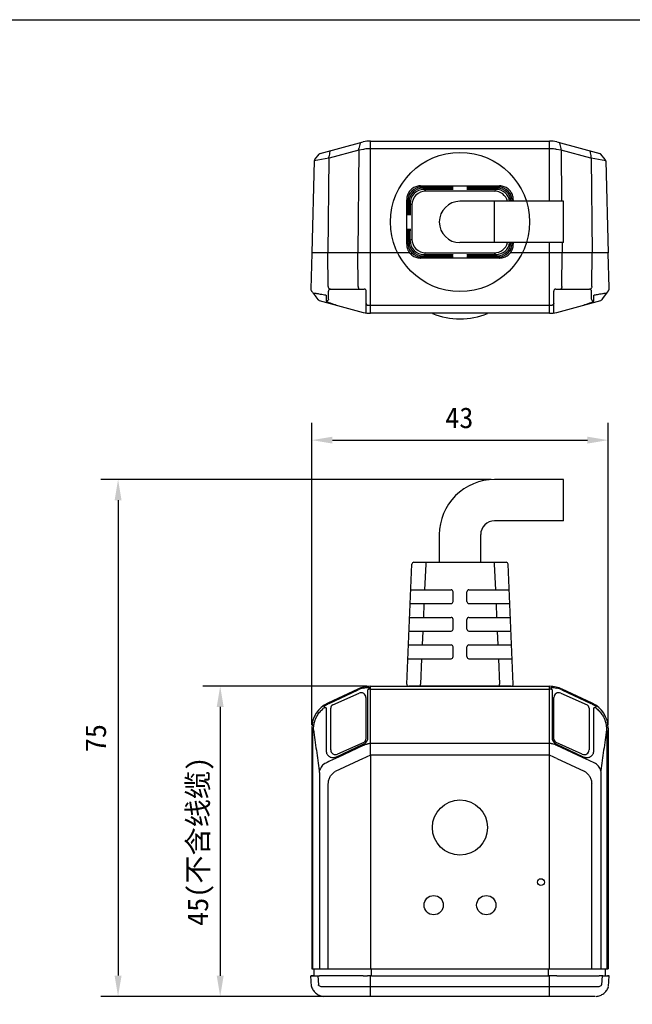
# Model space of a CAD drawing. Header units: millimetres. Extents: x 149 to 486, y 54 to 271.
# Tile 3 of 4: x 238 to 327, y 128 to 271. Entities that reach past the tile are written whole.
import ezdxf

# ---------------------------------------------------------------- set-up
doc = ezdxf.new("R2010")
doc.units = ezdxf.units.MM
doc.header["$LTSCALE"] = 23.1
doc.header["$PDMODE"] = 3
doc.header["$PDSIZE"] = 8
doc.layers.get('0').update_dxf_attribs({"linetype": 'CONTINUOUS'})
doc.layers.get('Defpoints').update_dxf_attribs({"linetype": 'CONTINUOUS'})
doc.layers.add('00_COMPONENTS', color=7, linetype='CONTINUOUS')
doc.layers.add('51__DRAFT_DIMS', color=7, linetype='CONTINUOUS')
doc.styles.get("Standard").update_dxf_attribs({"font": 'simfang.ttf'})
doc.dimstyles.new('DIMSTYLE_1', dxfattribs={"dimtxt": 3, "dimasz": 3, "dimexe": 2.5, "dimexo": 0.5, "dimgap": 0.75, "dimtad": 1, "dimdsep": 46, "dimtxsty": 'STANDARD', "dimblk": '_FILLED', "dimblk1": '_FILLED', "dimblk2": '_FILLED', "dimcen": 0.09, "dimclrt": 7, "dimazin": 2, "dimtp": 0.3, "dimtm": 0.3, "dimtfac": 1, "dimtofl": 0, "dimtmove": 0, "dimatfit": 3, "dimldrblk": '_FILLED', "dimfxl": 1, "dimtolj": 1, "dimarcsym": 0})
doc.dimstyles.new('DIMSTYLE_3', dxfattribs={"dimtxt": 3, "dimasz": 3, "dimexe": 2.5, "dimexo": 0.5, "dimgap": 0.75, "dimtad": 1, "dimdec": 1, "dimdsep": 46, "dimtxsty": 'STANDARD', "dimblk": '_FILLED', "dimblk1": '_FILLED', "dimblk2": '_FILLED', "dimcen": 0.09, "dimclrt": 7, "dimazin": 2, "dimtp": 0.3, "dimtm": 0.3, "dimtfac": 1, "dimtdec": 1, "dimtofl": 0, "dimtmove": 0, "dimatfit": 3, "dimldrblk": '_FILLED', "dimfxl": 1, "dimtolj": 1, "dimarcsym": 0})

# ---------------------------------------------------------------- blocks, each defined once
blk = doc.blocks.new('_FILLED')
at = {"color": 0, "linetype": 'ByBlock'}
blk.add_solid([(0, 0), (-1, 0.167), (-1, -0.167)], dxfattribs=at)
blk = doc.blocks.new('*D81')
at = {"layer": '51__DRAFT_DIMS', "color": 0, "lineweight": -2}
for p, q in [((280.38, 168.23), (280.38, 212.02)), ((323.38, 168.23), (323.38, 212.02)), ((283.38, 209.52), (320.38, 209.52))]:
    blk.add_line(p, q, dxfattribs=at)
at = {"layer": 'Defpoints', "color": 0}
for p in [(323.38, 209.52), (280.38, 167.73), (323.38, 167.73)]:
    blk.add_point(p, dxfattribs=at)
at = {"layer": '51__DRAFT_DIMS', "color": 0, "linetype": 'ByBlock', "lineweight": -2, "xscale": 3, "yscale": 3, "zscale": 3, "rotation": 180}
blk.add_blockref('_FILLED', (280.38, 209.52), dxfattribs=at)
at = {"layer": '51__DRAFT_DIMS', "color": 0, "linetype": 'ByBlock', "lineweight": -2, "xscale": 3, "yscale": 3, "zscale": 3}
blk.add_blockref('_FILLED', (323.38, 209.52), dxfattribs=at)
at = {"layer": '51__DRAFT_DIMS', "color": 7, "insert": (301.79, 214.27), "char_height": 3, "attachment_point": 2, "line_spacing_factor": 0.9}
blk.add_mtext('\\A1;43', dxfattribs=at)
blk = doc.blocks.new('*D83')
at = {"layer": '51__DRAFT_DIMS', "color": 0, "lineweight": -2}
for p, q in [((288.38, 173.8), (264.58, 173.8)), ((267.08, 170.8), (267.08, 131.8)), ((287.78, 128.8), (264.58, 128.8))]:
    blk.add_line(p, q, dxfattribs=at)
at = {"layer": 'Defpoints', "color": 0}
for p in [(288.88, 173.8), (267.08, 128.8), (288.28, 128.8)]:
    blk.add_point(p, dxfattribs=at)
at = {"layer": '51__DRAFT_DIMS', "color": 0, "linetype": 'ByBlock', "lineweight": -2, "xscale": 3, "yscale": 3, "zscale": 3}
for p, rotation in [((267.08, 173.8), 90), ((267.08, 128.8), 270)]:
    blk.add_blockref('_FILLED', p, dxfattribs=dict(at, rotation=rotation))
at = {"layer": '51__DRAFT_DIMS', "color": 7, "insert": (262.33, 151.3), "char_height": 3, "attachment_point": 2, "rotation": 90, "line_spacing_factor": 0.9}
blk.add_mtext('\\A1;45(不含线缆)', dxfattribs=at)
blk = doc.blocks.new('*D85')
at = {"layer": '51__DRAFT_DIMS', "color": 0, "lineweight": -2}
for p, q in [((306.39, 203.81), (249.76, 203.81)), ((252.26, 200.81), (252.26, 131.81)), ((281.84, 128.8), (249.76, 128.81))]:
    blk.add_line(p, q, dxfattribs=at)
at = {"layer": 'Defpoints', "color": 0}
for p in [(306.89, 203.81), (252.26, 128.81), (282.34, 128.8)]:
    blk.add_point(p, dxfattribs=at)
at = {"layer": '51__DRAFT_DIMS', "color": 0, "linetype": 'ByBlock', "lineweight": -2, "xscale": 3, "yscale": 3, "zscale": 3}
for p, rotation in [((252.26, 203.81), 89.99700245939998), ((252.26, 128.81), 269.9970024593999)]:
    blk.add_blockref('_FILLED', p, dxfattribs=dict(at, rotation=rotation))
at = {"layer": '51__DRAFT_DIMS', "color": 7, "insert": (247.51, 166.28), "char_height": 3, "attachment_point": 2, "rotation": 89.997, "line_spacing_factor": 0.9}
blk.add_mtext('\\A1;75', dxfattribs=at)

msp = doc.modelspace()

# ---------------------------------------------------------------- linework, layer by layer
at = {"layer": '00_COMPONENTS'}
for p, q in [((288.884, 227.93), (288.884, 252.93)), ((288.884, 252.93), (314.884, 252.93)), ((314.884, 244.18), (314.884, 252.93)), ((281.59, 251.116), (287.849, 252.794)), ((287.222, 251.595), (282.892, 250.435)), ((287.222, 251.595), (287.057, 236.68)), ((287.857, 251.718), (287.261, 251.604)), ((314.884, 251.812), (288.884, 251.812)), ((316.508, 251.604), (315.912, 251.718)), ((315.92, 252.794), (322.179, 251.116)), ((320.877, 250.435), (316.547, 251.595)), ((316.547, 251.595), (316.629, 244.18)), ((282.846, 250.424), (280.734, 250.033)), ((280.812, 250.244), (281.434, 251.015)), ((282.846, 250.424), (282.694, 236.68)), ((323.035, 250.033), (320.923, 250.424)), ((320.923, 250.424), (321.075, 236.68)), ((322.957, 250.244), (322.335, 251.015)), ((280.734, 250.033), (280.384, 236.68)), ((323.035, 250.033), (323.384, 236.68)), ((296.307, 246.255), (296.146, 246.416)), ((296.146, 246.416), (307.623, 246.416)), ((296.146, 246.416), (307.623, 246.416)), ((300.585, 246.255), (296.307, 246.255)), ((296.482, 246.081), (296.395, 246.168)), ((300.585, 246.081), (296.482, 246.081)), ((296.657, 245.906), (296.57, 245.993)), ((300.585, 245.906), (296.657, 245.906)), ((296.907, 245.657), (296.744, 245.819)), ((307.462, 246.255), (303.184, 246.255)), ((307.287, 246.081), (303.185, 246.081)), ((307.113, 245.906), (303.185, 245.906)), ((306.864, 245.657), (307.026, 245.819)), ((307.113, 245.906), (307.2, 245.993)), ((307.287, 246.081), (307.375, 246.168)), ((307.462, 246.255), (307.623, 246.416)), ((294.148, 237.942), (294.148, 244.418)), ((294.309, 244.257), (294.148, 244.418)), ((306.864, 245.657), (296.907, 245.657)), ((309.46, 244.257), (309.621, 244.418)), ((309.621, 244.418), (309.621, 244.18)), ((309.621, 244.418), (309.621, 244.18)), ((294.309, 244.257), (294.309, 242.48)), ((294.484, 244.082), (294.397, 244.17)), ((294.484, 244.082), (294.484, 242.48)), ((294.659, 243.908), (294.571, 243.995)), ((294.659, 243.908), (294.659, 242.48)), ((294.909, 243.658), (294.746, 243.821)), ((294.909, 243.658), (294.909, 238.701)), ((316.886, 244.18), (301.885, 244.18)), ((306.886, 241.18), (306.886, 244.18)), ((309.46, 244.257), (309.46, 244.18)), ((316.886, 241.18), (316.886, 244.18)), ((306.886, 238.18), (306.886, 241.18)), ((316.886, 238.18), (316.886, 241.18)), ((294.309, 238.103), (294.309, 239.88)), ((294.484, 238.277), (294.484, 239.88)), ((294.659, 238.452), (294.659, 239.88)), ((294.909, 238.701), (294.746, 238.539)), ((294.309, 238.103), (294.148, 237.942)), ((294.484, 238.277), (294.397, 238.19)), ((294.659, 238.452), (294.571, 238.365)), ((316.886, 238.18), (301.885, 238.18)), ((309.46, 238.103), (309.46, 238.18)), ((309.46, 238.103), (309.621, 237.942)), ((309.621, 238.18), (309.621, 237.942)), ((309.621, 238.18), (309.621, 237.942)), ((309.621, 237.942), (309.621, 237.942)), ((314.884, 227.93), (314.884, 238.18)), ((316.695, 238.18), (316.712, 236.68)), ((280.385, 236.654), (280.248, 231.433)), ((294.597, 236.68), (280.384, 236.68)), ((282.748, 231.799), (282.694, 236.68)), ((287.111, 231.819), (287.057, 236.68)), ((296.307, 236.105), (296.146, 235.944)), ((296.146, 235.943), (296.146, 235.944)), ((307.623, 235.943), (296.146, 235.943)), ((296.307, 236.105), (300.585, 236.105)), ((296.482, 236.279), (296.395, 236.192)), ((296.482, 236.279), (300.585, 236.279)), ((296.657, 236.454), (296.57, 236.366)), ((296.657, 236.454), (300.585, 236.454)), ((296.907, 236.703), (296.744, 236.541)), ((296.907, 236.703), (306.864, 236.703)), ((303.184, 236.105), (307.462, 236.105)), ((303.185, 236.454), (307.113, 236.454)), ((303.185, 236.279), (307.287, 236.279)), ((306.864, 236.703), (307.026, 236.541)), ((307.113, 236.454), (307.2, 236.366)), ((307.287, 236.279), (307.375, 236.192)), ((307.462, 236.105), (307.623, 235.944)), ((307.623, 235.943), (307.623, 235.944)), ((323.384, 236.68), (309.171, 236.68)), ((316.658, 231.819), (316.712, 236.68)), ((321.021, 231.799), (321.075, 236.68)), ((323.515, 231.642), (323.384, 236.654)), ((323.52, 231.434), (323.515, 231.642)), ((280.327, 231.184), (280.396, 231.092)), ((280.396, 231.092), (280.465, 230.999)), ((280.465, 230.999), (280.474, 230.988)), ((280.474, 230.988), (280.528, 230.915)), ((280.528, 230.915), (280.594, 230.827)), ((280.594, 230.827), (280.627, 230.782)), ((280.627, 230.782), (280.963, 230.333)), ((280.963, 230.333), (281.273, 229.918)), ((282.784, 229.966), (282.784, 231.13)), ((283.084, 231.43), (287.984, 231.43)), ((288.284, 227.975), (288.284, 231.13)), ((315.484, 227.975), (315.484, 231.13)), ((315.784, 231.43), (320.684, 231.43)), ((320.984, 229.966), (320.984, 231.13)), ((322.496, 229.919), (322.615, 230.078)), ((322.615, 230.078), (323.317, 231.018)), ((323.317, 231.018), (323.441, 231.185)), ((281.448, 229.785), (287.849, 228.066)), ((288.884, 229.101), (314.884, 229.101)), ((315.92, 228.066), (322.311, 229.779)), ((314.884, 227.93), (288.884, 227.93)), ((316.886, 203.806), (306.886, 203.807)), ((316.886, 197.806), (316.886, 203.806)), ((316.886, 197.806), (306.886, 197.807)), ((298.885, 195.807), (298.885, 191.807)), ((304.885, 191.807), (304.885, 195.807)), ((294.148, 174.12), (294.909, 191.52)), ((295.208, 191.807), (308.562, 191.807)), ((296.907, 191.52), (296.744, 187.807)), ((296.907, 191.807), (296.907, 191.52)), ((306.864, 191.807), (306.864, 191.52)), ((306.864, 191.52), (307.026, 187.807)), ((309.621, 174.12), (308.862, 191.52)), ((294.746, 187.807), (300.585, 187.807)), ((300.885, 186.107), (300.885, 187.507)), ((302.885, 186.107), (302.885, 187.507)), ((303.185, 187.807), (309.024, 187.807)), ((294.659, 185.807), (300.585, 185.807)), ((296.657, 185.807), (296.57, 183.807)), ((303.185, 185.807), (309.111, 185.807)), ((307.113, 185.807), (307.2, 183.807)), ((294.571, 183.807), (300.585, 183.807)), ((300.885, 182.107), (300.885, 183.507)), ((302.885, 182.107), (302.885, 183.507)), ((303.185, 183.807), (309.198, 183.807)), ((294.484, 181.807), (300.585, 181.807)), ((296.482, 181.807), (296.395, 179.807)), ((303.185, 181.807), (309.285, 181.806)), ((307.287, 181.807), (307.375, 179.807)), ((294.397, 179.807), (300.585, 179.807)), ((300.885, 178.107), (300.885, 179.507)), ((302.885, 178.107), (302.885, 179.507)), ((303.185, 179.807), (309.373, 179.806)), ((294.309, 177.807), (300.585, 177.807)), ((296.307, 177.807), (296.146, 174.12)), ((303.184, 177.807), (309.46, 177.806)), ((307.462, 177.807), (307.623, 174.12)), ((287.057, 173.394), (282.694, 171.36)), ((282.915, 171.322), (287.111, 173.279)), ((288.663, 173.648), (288.663, 173.601)), ((288.884, 163.783), (288.884, 173.799)), ((288.884, 173.799), (314.884, 173.799)), ((288.884, 173.394), (314.884, 173.394)), ((309.321, 173.806), (294.448, 173.807)), ((296.146, 173.807), (296.146, 174.12)), ((307.623, 173.807), (307.623, 174.12)), ((314.884, 163.783), (314.884, 173.799)), ((315.106, 173.601), (315.106, 173.648)), ((316.658, 173.279), (320.853, 171.322)), ((321.075, 171.36), (316.712, 173.394)), ((283.42, 171.089), (287.238, 172.809)), ((288.225, 172.171), (288.225, 166.119)), ((315.525, 166.119), (315.525, 172.171)), ((316.513, 172.809), (320.33, 171.089)), ((282.152, 170.868), (282.153, 170.877)), ((283.125, 164.582), (283.125, 170.633)), ((320.625, 170.633), (320.625, 164.582)), ((321.616, 170.877), (321.616, 170.868)), ((280.384, 167.734), (280.384, 132.804)), ((280.532, 167.25), (280.618, 167.496)), ((280.532, 132.804), (280.532, 167.25)), ((323.151, 167.496), (323.185, 167.323)), ((323.185, 167.323), (323.185, 132.804)), ((323.384, 167.734), (323.384, 132.804)), ((283.88, 163.54), (287.833, 165.384)), ((287.93, 165.663), (284.113, 163.943)), ((287.849, 165.2), (284.14, 163.47)), ((287.833, 165.384), (287.883, 165.406)), ((314.884, 165.518), (288.884, 165.491)), ((319.638, 163.943), (315.82, 165.663)), ((315.885, 165.406), (319.683, 163.637)), ((319.656, 163.485), (315.929, 165.223)), ((287.849, 163.338), (283.778, 161.433)), ((288.884, 163.748), (288.884, 132.804)), ((314.678, 163.804), (289.091, 163.804)), ((314.884, 132.804), (314.884, 163.748)), ((315.92, 163.338), (319.92, 161.471)), ((319.683, 163.637), (319.889, 163.54)), ((281.481, 161.272), (281.481, 132.804)), ((322.384, 132.804), (322.384, 161.272)), ((282.773, 132.804), (282.773, 159.678)), ((320.995, 132.804), (320.995, 159.678)), ((280.248, 131.778), (280.737, 131.804)), ((280.248, 131.778), (280.291, 131.781)), ((280.328, 130.261), (280.248, 131.778)), ((280.327, 131.783), (280.362, 131.785)), ((280.384, 132.804), (323.384, 132.804)), ((280.627, 131.791), (280.963, 131.791)), ((280.737, 131.804), (280.737, 132.804)), ((281.273, 131.783), (281.327, 130.477)), ((287.849, 131.778), (281.489, 131.778)), ((288.884, 128.804), (288.884, 131.783)), ((289.021, 131.783), (289.021, 132.804)), ((289.021, 131.783), (314.748, 131.783)), ((314.748, 131.783), (314.748, 132.804)), ((314.884, 128.804), (314.884, 131.783)), ((315.92, 131.778), (322.088, 131.778)), ((322.496, 131.777), (322.442, 130.477)), ((322.615, 131.778), (323.317, 131.778)), ((323.017, 131.804), (323.017, 132.804)), ((323.017, 131.804), (323.52, 131.777)), ((323.441, 130.261), (323.52, 131.777)), ((323.52, 131.777), (323.52, 131.777)), ((280.328, 130.26), (280.328, 130.261)), ((280.337, 130.212), (280.351, 130.166)), ((321.868, 130.167), (281.901, 130.167)), ((321.525, 128.804), (282.244, 128.804))]:
    msp.add_line(p, q, dxfattribs=at)
for points in [[(323.035, 250.033), (323.028, 250.035), (323.008, 250.039), (322.976, 250.044)], [(296.146, 246.416), (296.087, 246.416), (295.929, 246.405), (295.772, 246.381), (295.617, 246.345), (295.465, 246.297), (295.317, 246.237), (295.175, 246.165), (295.038, 246.082), (294.909, 245.988), (294.787, 245.884), (294.674, 245.77), (294.571, 245.648), (294.477, 245.518), (294.395, 245.381), (294.324, 245.238), (294.264, 245.09), (294.217, 244.938), (294.181, 244.783), (294.159, 244.626), (294.148, 244.468), (294.148, 244.418)], [(309.621, 244.418), (309.62, 244.477), (309.609, 244.635), (309.586, 244.792), (309.55, 244.947), (309.501, 245.099), (309.441, 245.247), (309.369, 245.389), (309.286, 245.526), (309.192, 245.655), (309.088, 245.777), (308.975, 245.89), (308.852, 245.994), (308.722, 246.087), (308.586, 246.169), (308.443, 246.241), (308.295, 246.3), (308.143, 246.348), (307.988, 246.383), (307.831, 246.406), (307.673, 246.416), (307.623, 246.416)], [(294.148, 237.942), (294.149, 237.883), (294.16, 237.724), (294.183, 237.567), (294.219, 237.412), (294.267, 237.261), (294.327, 237.113), (294.399, 236.97), (294.483, 236.834), (294.576, 236.704), (294.681, 236.583), (294.794, 236.47), (294.916, 236.366), (295.046, 236.273), (295.183, 236.19), (295.326, 236.119), (295.474, 236.06), (295.626, 236.012), (295.781, 235.977), (295.938, 235.954), (296.096, 235.944), (296.146, 235.943)], [(307.623, 235.943), (307.682, 235.944), (307.84, 235.955), (307.997, 235.979), (308.152, 236.015), (308.304, 236.063), (308.451, 236.123), (308.594, 236.195), (308.73, 236.278), (308.86, 236.372), (308.981, 236.476), (309.094, 236.59), (309.198, 236.712), (309.291, 236.842), (309.374, 236.979), (309.445, 237.122), (309.505, 237.269), (309.552, 237.421), (309.587, 237.576), (309.61, 237.734), (309.62, 237.892), (309.621, 237.942)], [(280.329, 130.249), (280.329, 130.247), (280.331, 130.236), (280.333, 130.227), (280.335, 130.217), (280.337, 130.212)], [(280.351, 130.166), (280.404, 130.026), (280.467, 129.891), (280.541, 129.76), (280.623, 129.636), (280.715, 129.518), (280.816, 129.407), (280.924, 129.304), (281.04, 129.209), (281.162, 129.123), (281.29, 129.047), (281.424, 128.981), (281.562, 128.925), (281.704, 128.879), (281.848, 128.844), (281.995, 128.82), (282.143, 128.807)], [(321.636, 128.807), (321.784, 128.821), (321.931, 128.846), (322.075, 128.882), (322.216, 128.928), (322.354, 128.985), (322.487, 129.052), (322.615, 129.129), (322.737, 129.215), (322.852, 129.31), (322.96, 129.414), (323.06, 129.525), (323.151, 129.644), (323.233, 129.769), (323.306, 129.899), (323.368, 130.035), (323.42, 130.175)]]:
    msp.add_lwpolyline(points, dxfattribs=at)
for centre, radius in [((301.885, 241.18), 10.09), ((301.885, 153.304), 4), ((313.634, 145.384), 0.5), ((298.064, 142.044), 1.4), ((305.704, 142.044), 1.4)]:
    msp.add_circle(centre, radius, dxfattribs=at)
for centre, radius, start, end in [((288.884, 248.93), 4, 90, 105), ((314.884, 248.93), 4, 75, 90), ((286.307, 255.344), 3.859, 283.72199, 283.91605), ((381.365, 233.321), 95.942, 168.41209, 168.88142), ((287.353, 251.122), 0.491, 100.82824, 103.91253), ((222.384, 233.317), 95.963, 11.11861, 11.58784), ((316.416, 251.122), 0.491, 76.08747, 79.17165), ((317.462, 255.344), 3.859, 256.08394, 256.27801), ((281.084, 250.024), 0.35, 141.08043, 178.5), ((281.668, 250.827), 0.3, 105, 141.08043), ((282.696, 251.165), 0.756, 281.4524, 285.00999), ((389.286, 229.797), 108.461, 168.50005, 168.91425), ((400.698, 264.097), 80.934, 189.01036, 189.55731), ((321.073, 251.165), 0.756, 254.99001, 258.54762), ((321.008, 251.117), 0.473, 255.17586, 259.23989), ((322.101, 250.827), 0.3, 38.91957, 75), ((322.685, 250.024), 0.35, 1.5, 38.91957), ((296.907, 243.658), 1.998, 90.00265, 179.99735), ((306.864, 243.658), 1.998, 15.13932, 89.99907), ((301.885, 241.18), 3, 90, 270), ((296.907, 238.701), 1.998, 180.00168, 269.99832), ((306.864, 238.701), 1.998, 270.00101, 344.86108), ((307.626, 237.942), 1.995, 356.78737, 359.9792), ((280.648, 231.423), 0.4, 206.89532, 216.65221), ((283.084, 231.13), 0.3, 90, 180), ((287.984, 231.13), 0.3, 0, 90), ((315.784, 231.13), 0.3, 90, 180), ((320.684, 231.13), 0.3, 0, 90), ((323.121, 231.423), 0.399, 323.2819, 1.47023), ((281.592, 230.158), 0.399, 216.83904, 218.58204), ((281.593, 230.158), 0.4, 218.5877, 227.24531), ((288.886, 234.945), 5.843, 267.8328, 269.98246), ((314.883, 234.947), 5.846, 270.01673, 272.16546), ((322.176, 230.16), 0.401, 292.38652, 293.54508), ((288.884, 231.93), 4, 255, 270), ((301.885, 237.93), 10.8, 248.26154, 291.73846), ((314.884, 231.93), 4, 270, 285), ((306.885, 195.807), 8, 89.997, 179.997), ((306.885, 195.807), 2, 89.997, 179.997), ((295.208, 191.507), 0.3, 89.997, 177.497), ((308.562, 191.507), 0.3, 2.497, 89.997), ((300.585, 187.507), 0.3, 359.997, 89.997), ((303.185, 187.507), 0.3, 89.997, 179.997), ((300.585, 186.107), 0.3, 269.997, 359.997), ((303.185, 186.107), 0.3, 179.997, 269.997), ((300.585, 183.507), 0.3, 359.997, 89.997), ((303.185, 183.507), 0.3, 89.997, 179.997), ((300.585, 182.107), 0.3, 269.997, 359.997), ((303.185, 182.107), 0.3, 179.997, 269.997), ((300.585, 179.507), 0.3, 359.997, 89.997), ((303.185, 179.507), 0.3, 89.997, 179.997), ((300.585, 178.107), 0.3, 269.997, 359.997), ((303.185, 178.107), 0.3, 179.997, 269.997), ((288.884, 169.475), 4.324, 90, 115), ((288.884, 169.475), 4.197, 103.71256, 115), ((288.884, 169.103), 4.291, 90.00084, 92.92878), ((294.448, 174.107), 0.3, 177.497, 269.997), ((309.321, 174.106), 0.3, 269.997, 2.497), ((314.884, 169.475), 4.324, 65, 90), ((314.884, 169.103), 4.291, 87.07126, 89.99906), ((314.884, 169.475), 4.197, 65, 76.28745), ((287.525, 172.171), 0.7, 0, 114.25), ((316.225, 172.171), 0.7, 65.75, 180), ((284.384, 167.734), 4, 115, 180), ((284.353, 167.683), 3.686, 125.11124, 128.74063), ((296.273, 142.674), 31.609, 114.99714, 115.33253), ((283.625, 170.633), 0.5, 114.25, 180), ((320.125, 170.633), 0.5, 0, 65.75), ((307.316, 142.29), 32.034, 64.66969, 65.00064), ((319.384, 167.734), 4, 0, 65), ((319.418, 167.684), 3.684, 51.35921, 54.89344), ((287.725, 166.119), 0.5, 294.25, 319.1989), ((287.725, 166.119), 0.5, 319.44227, 0), ((316.025, 166.119), 0.5, 180, 241.07686), ((283.825, 164.582), 0.7, 180, 294.25), ((316.025, 166.119), 0.5, 241.07686, 245.75), ((319.925, 164.582), 0.7, 245.75, 0), ((289.088, 162.828), 0.976, 102.04455, 113.77844), ((314.681, 162.828), 0.976, 66.22156, 77.95545), ((282.012, 163.927), 2.447, 256.60447, 257.90804), ((283.079, 162.956), 0.729, 201.71187, 203.54148), ((319.049, 159.771), 1.91, 60.46854, 62.87514), ((280.563, 126.837), 4.952, 92.99437, 93.14789), ((280.762, 123.025), 8.769, 92.84026, 92.98803), ((280.677, 124.92), 6.872, 91.7842, 92.62589), ((280.629, 126.474), 5.317, 90.02897, 91.79428), ((281.427, 135.006), 3.228, 267.25617, 268.11868), ((289.182, 44.383), 87.4, 90.19507, 90.47053), ((289.021, 91.54), 40.244, 90.0001, 90.19406), ((314.748, 91.54), 40.244, 89.8062, 89.9999), ((306.482, -1716.472), 1848.275, 89.707431, 89.739522), ((322.087, 114.09), 17.688, 89.37587, 89.99685), ((322.616, 124.982), 6.796, 90.00533, 91.0069), ((323.316, 124.799), 6.979, 88.97318, 89.99474), ((280.524, 130.271), 0.197, 182.94453, 186.47005), ((280.525, 130.271), 0.198, 186.47666, 189.70231), ((281.896, 129.598), 0.569, 89.48974, 91.86467), ((321.873, 129.598), 0.569, 88.13488, 90.51043)]:
    msp.add_arc(centre, radius, start, end, dxfattribs=at)
for centre, major_axis, ratio, start_param, end_param in [((296.311, 244.253), (-1.417, 1.417), 0.9980992, -0.7844465, 0.7844472), ((296.486, 244.079), (-1.417, 1.417), 0.9980992, -0.7844465, 0.7844472), ((296.661, 243.904), (-1.417, 1.417), 0.9980992, -0.7844465, 0.7844472), ((300.585, 246.067), (0.3, 0), 0.0436609, 0.0000852, 1.5708487), ((300.585, 245.893), (0.3, 0), 0.0436609, 0.0000852, 1.5708487), ((303.185, 246.067), (0.3, 0), 0.0436609, 1.5708487, 3.1416123), ((303.185, 245.893), (0.3, 0), 0.0436609, 1.5708487, 3.1416123), ((307.109, 243.904), (1.417, 1.417), 0.9980992, -0.6480599, 0.7844465), ((307.284, 244.079), (1.417, 1.417), 0.9980992, -0.7357457, 0.7844465), ((307.458, 244.253), (1.417, 1.417), 0.9980992, -0.7844472, 0.7844465), ((294.322, 242.48), (0, 0.3), 0.0437133, -4.712389, -3.1415927), ((294.497, 242.48), (0, 0.3), 0.0437133, -4.712389, -3.1415927), ((294.672, 242.48), (0, 0.3), 0.0437133, -4.712389, -3.1415927), ((294.322, 239.88), (0, 0.3), 0.0437133, 0, 1.5707963), ((294.497, 239.88), (0, 0.3), 0.0437133, 0, 1.5707963), ((294.672, 239.88), (0, 0.3), 0.0437133, 0, 1.5707963), ((296.311, 238.106), (1.417, 1.417), 0.9980992, -3.9260399, -2.3571462), ((296.486, 238.281), (1.417, 1.417), 0.9980992, -3.9260399, -2.3571462), ((296.661, 238.456), (1.417, 1.417), 0.9980992, -3.9260399, -2.3571462), ((307.109, 238.456), (-1.417, 1.417), 0.9980992, -3.9260391, -2.4935327), ((307.284, 238.281), (-1.417, 1.417), 0.9980992, -3.9260391, -2.405847), ((307.458, 238.106), (-1.417, 1.417), 0.9980992, -3.9260391, -2.3571455), ((300.585, 236.467), (0.3, 0), 0.0436609, -1.5708487, -0.0000852), ((300.585, 236.292), (0.3, 0), 0.0436609, -1.5708487, -0.0000852), ((303.185, 236.467), (0.3, 0), 0.0436609, 3.141573, 4.7123366), ((303.185, 236.292), (0.3, 0), 0.0436609, 3.141573, 4.7123366), ((280.648, 231.423), (0.4, -0.01), 0.9999962, -3.1415927, -2.6461597), ((281.592, 230.158), (0.103, 0.386), 0.9999962, 2.6572985, 3.0332968), ((288.884, 163.338), (3.996, 1.759), 0.09785, 7.8584272, 8.07274), ((289.091, 162.798), (0, 1.007), 0.993272, 0, 0.2083534), ((314.678, 162.798), (0, 1.007), 0.993272, -0.2083534, 0), ((314.884, 163.338), (3.996, -1.759), 0.09785, 7.6352233, 7.8495361), ((281.592, 131.799), (0.4, 0.005), 0.0506129, -2.3175791, -1.8332849), ((288.887, 131.988), (4.01, 0.055), 0.0506129, -1.8332849, -1.6771898)]:
    msp.add_ellipse(centre, major_axis=major_axis, ratio=ratio, start_param=start_param, end_param=end_param, dxfattribs=at)
for points, knots in [([(283.006, 251.421), (283.009, 251.442), (283.018, 251.479), (283.047, 251.507), (283.061, 251.511)], [0, 0, 0, 0, 0.5827335, 1, 1, 1, 1]), ([(287.222, 251.595), (287.214, 251.635), (287.204, 251.71), (287.206, 251.785), (287.212, 251.819)], [0, 0, 0, 0, 0.5396341, 1, 1, 1, 1]), ([(287.378, 252.593), (287.381, 252.605), (287.389, 252.63), (287.405, 252.664), (287.427, 252.68), (287.438, 252.683)], [0, 0, 0, 0, 0.3223816, 0.703495, 1, 1, 1, 1]), ([(288.884, 251.812), (288.797, 251.812), (288.453, 251.805), (288.11, 251.765), (287.857, 251.718)], [0, 0, 0, 0, 0.2527474, 1, 1, 1, 1]), ([(315.912, 251.718), (315.829, 251.734), (315.489, 251.789), (315.144, 251.812), (314.884, 251.812)], [0, 0, 0, 0, 0.2465089, 1, 1, 1, 1]), ([(316.39, 252.593), (316.388, 252.605), (316.38, 252.63), (316.364, 252.664), (316.342, 252.68), (316.331, 252.683)], [0, 0, 0, 0, 0.3223149, 0.7033586, 1, 1, 1, 1]), ([(316.547, 251.595), (316.555, 251.635), (316.565, 251.71), (316.563, 251.785), (316.557, 251.819)], [0, 0, 0, 0, 0.539634, 1, 1, 1, 1]), ([(320.762, 251.421), (320.76, 251.442), (320.752, 251.479), (320.722, 251.507), (320.707, 251.511)], [0, 0, 0, 0, 0.5811768, 1, 1, 1, 1]), ([(282.846, 250.424), (282.84, 250.465), (282.834, 250.541), (282.841, 250.617), (282.849, 250.651)], [0, 0, 0, 0, 0.5370648, 1, 1, 1, 1]), ([(320.923, 250.424), (320.929, 250.465), (320.935, 250.541), (320.928, 250.617), (320.92, 250.651)], [0, 0, 0, 0, 0.5371481, 1, 1, 1, 1]), ([(300.585, 246.255), (300.604, 246.255), (300.642, 246.255), (300.698, 246.254), (300.749, 246.253), (300.794, 246.252), (300.831, 246.25), (300.856, 246.248), (300.871, 246.246), (300.878, 246.245), (300.882, 246.244), (300.885, 246.243), (300.885, 246.242)], [0, 0, 0, 0, 0.1943343, 0.381562, 0.5538876, 0.7049345, 0.8290261, 0.9213603, 0.9545363, 0.9786197, 0.9935734, 1, 1, 1, 1]), ([(302.885, 246.242), (302.885, 246.243), (302.888, 246.244), (302.889, 246.245), (302.891, 246.245)], [0, 0, 0, 0, 0.2952985, 1, 1, 1, 1]), ([(302.891, 246.245), (302.904, 246.247), (302.939, 246.25), (303.003, 246.253), (303.088, 246.255), (303.151, 246.255), (303.184, 246.255)], [0, 0, 0, 0, 0.1292114, 0.3575564, 0.6592487, 1, 1, 1, 1]), ([(300.878, 236.115), (300.865, 236.112), (300.83, 236.11), (300.766, 236.107), (300.681, 236.105), (300.618, 236.105), (300.585, 236.105)], [0, 0, 0, 0, 0.1292339, 0.3575868, 0.6592712, 1, 1, 1, 1]), ([(300.885, 236.118), (300.885, 236.117), (300.882, 236.116), (300.88, 236.115), (300.878, 236.115)], [0, 0, 0, 0, 0.2954162, 1, 1, 1, 1]), ([(303.184, 236.105), (303.165, 236.105), (303.127, 236.105), (303.071, 236.105), (303.02, 236.107), (302.975, 236.108), (302.938, 236.11), (302.913, 236.112), (302.898, 236.114), (302.891, 236.115), (302.887, 236.116), (302.885, 236.117), (302.885, 236.118)], [0, 0, 0, 0, 0.1943519, 0.3815926, 0.5539259, 0.7049752, 0.8290635, 0.9213891, 0.9545589, 0.9786349, 0.9935804, 1, 1, 1, 1]), ([(282.748, 231.799), (282.759, 231.746), (282.789, 231.648), (282.844, 231.538), (282.898, 231.471), (282.936, 231.438), (282.975, 231.419), (283.001, 231.418), (283.013, 231.421)], [0, 0, 0, 0, 0.3290466, 0.6217908, 0.7433874, 0.8453772, 0.9288572, 1, 1, 1, 1]), ([(287.111, 231.819), (287.111, 231.769), (287.118, 231.696), (287.139, 231.604), (287.17, 231.514), (287.225, 231.43), (287.28, 231.43)], [0, 0, 0, 0, 0.337551, 0.4926914, 0.6328922, 1, 1, 1, 1]), ([(316.658, 231.819), (316.657, 231.769), (316.651, 231.696), (316.629, 231.604), (316.599, 231.514), (316.544, 231.43), (316.489, 231.43)], [0, 0, 0, 0, 0.337551, 0.4926914, 0.6328922, 1, 1, 1, 1]), ([(321.021, 231.799), (321.01, 231.746), (320.98, 231.648), (320.924, 231.538), (320.871, 231.471), (320.833, 231.438), (320.794, 231.419), (320.768, 231.418), (320.756, 231.421)], [0, 0, 0, 0, 0.3290462, 0.6217913, 0.7433887, 0.8453792, 0.928859, 1, 1, 1, 1]), ([(280.618, 230.85), (280.621, 230.848), (280.628, 230.848), (280.634, 230.851), (280.636, 230.853)], [0, 0, 0, 0, 0.5688399, 1, 1, 1, 1]), ([(280.636, 230.853), (280.641, 230.857), (280.66, 230.861), (280.694, 230.861), (280.742, 230.858), (280.804, 230.851), (280.881, 230.842), (281.01, 230.823), (281.114, 230.807), (281.188, 230.795)], [0, 0, 0, 0, 0.0365974, 0.0975504, 0.1841131, 0.2964126, 0.4343732, 0.5978922, 1, 1, 1, 1]), ([(281.188, 230.795), (281.26, 230.784), (281.609, 230.727), (281.957, 230.667), (282.232, 230.619)], [0, 0, 0, 0, 0.2070662, 1, 1, 1, 1]), ([(282.232, 230.619), (282.259, 230.615), (282.298, 230.606), (282.351, 230.591), (282.388, 230.579), (282.421, 230.568), (282.447, 230.556), (282.462, 230.548), (282.471, 230.541), (282.471, 230.538)], [0, 0, 0, 0, 0.3132855, 0.4798139, 0.6376915, 0.7767403, 0.8878301, 0.9633564, 1, 1, 1, 1]), ([(282.471, 230.538), (282.469, 230.467), (282.463, 230.198), (282.458, 229.929), (282.457, 229.731)], [0, 0, 0, 0, 0.2634022, 1, 1, 1, 1]), ([(321.298, 230.538), (321.298, 230.541), (321.307, 230.548), (321.322, 230.556), (321.348, 230.568), (321.381, 230.579), (321.418, 230.591), (321.47, 230.606), (321.51, 230.615), (321.536, 230.619)], [0, 0, 0, 0, 0.0367889, 0.1126231, 0.2240378, 0.3633027, 0.5212183, 0.6875603, 1, 1, 1, 1]), ([(321.311, 229.731), (321.311, 229.795), (321.309, 230.064), (321.303, 230.333), (321.298, 230.538)], [0, 0, 0, 0, 0.2397136, 1, 1, 1, 1]), ([(321.536, 230.619), (321.636, 230.636), (321.98, 230.696), (322.324, 230.754), (322.569, 230.793)], [0, 0, 0, 0, 0.2893697, 1, 1, 1, 1]), ([(322.569, 230.793), (322.644, 230.805), (322.751, 230.822), (322.883, 230.841), (322.961, 230.851), (323.024, 230.858), (323.074, 230.861), (323.108, 230.861), (323.128, 230.857), (323.133, 230.853)], [0, 0, 0, 0, 0.4023341, 0.5659433, 0.7039647, 0.8162651, 0.9027928, 0.9636232, 1, 1, 1, 1]), ([(323.133, 230.853), (323.135, 230.851), (323.141, 230.848), (323.148, 230.849), (323.151, 230.85)], [0, 0, 0, 0, 0.4308206, 1, 1, 1, 1]), ([(323.151, 230.85), (323.154, 230.851), (323.167, 230.86), (323.178, 230.871), (323.185, 230.88)], [0, 0, 0, 0, 0.2228498, 1, 1, 1, 1]), ([(282.784, 229.966), (282.784, 229.928), (282.766, 229.849), (282.687, 229.758), (282.575, 229.712), (282.494, 229.719), (282.457, 229.731)], [0, 0, 0, 0, 0.2489675, 0.4986561, 0.7491905, 1, 1, 1, 1]), ([(282.457, 229.731), (282.457, 229.724), (282.468, 229.707), (282.494, 229.684), (282.534, 229.656), (282.615, 229.609), (282.747, 229.546), (282.936, 229.466), (283.155, 229.382), (283.393, 229.299), (283.636, 229.221), (283.8, 229.174), (283.88, 229.153)], [0, 0, 0, 0, 0.0133529, 0.0355685, 0.0674595, 0.1086617, 0.2161264, 0.351044, 0.5055244, 0.6712012, 0.8391999, 1, 1, 1, 1]), ([(288.284, 229.339), (288.284, 229.308), (288.296, 229.246), (288.347, 229.167), (288.423, 229.111), (288.485, 229.095), (288.516, 229.092)], [0, 0, 0, 0, 0.2488144, 0.4983001, 0.7487667, 1, 1, 1, 1]), ([(288.516, 229.092), (288.516, 229.094), (288.52, 229.098), (288.535, 229.102), (288.565, 229.106), (288.611, 229.107), (288.646, 229.106), (288.665, 229.106)], [0, 0, 0, 0, 0.032803, 0.0940967, 0.3110514, 0.6279598, 1, 1, 1, 1]), ([(315.104, 229.106), (315.123, 229.106), (315.158, 229.107), (315.204, 229.106), (315.234, 229.102), (315.249, 229.098), (315.253, 229.094), (315.253, 229.092)], [0, 0, 0, 0, 0.3721285, 0.6890475, 0.905943, 0.9672101, 1, 1, 1, 1]), ([(315.484, 229.339), (315.484, 229.308), (315.473, 229.246), (315.422, 229.167), (315.345, 229.111), (315.284, 229.095), (315.253, 229.092)], [0, 0, 0, 0, 0.2488144, 0.4983, 0.7487666, 1, 1, 1, 1]), ([(319.889, 229.153), (319.969, 229.175), (320.133, 229.221), (320.376, 229.299), (320.614, 229.382), (320.834, 229.466), (321.022, 229.546), (321.154, 229.61), (321.234, 229.656), (321.275, 229.684), (321.301, 229.707), (321.311, 229.724), (321.311, 229.731)], [0, 0, 0, 0, 0.1609208, 0.3292396, 0.4950923, 0.6495788, 0.7843097, 0.8915352, 0.9326444, 0.9644631, 0.986652, 1, 1, 1, 1]), ([(320.984, 229.966), (320.984, 229.928), (321.003, 229.849), (321.082, 229.758), (321.194, 229.712), (321.274, 229.719), (321.311, 229.731)], [0, 0, 0, 0, 0.2489669, 0.4986554, 0.74919, 1, 1, 1, 1]), ([(287.89, 173.552), (288.006, 173.581), (288.217, 173.622), (288.431, 173.644), (288.526, 173.649)], [0, 0, 0, 0, 0.555138, 1, 1, 1, 1]), ([(288.516, 173.238), (288.516, 173.257), (288.524, 173.296), (288.558, 173.345), (288.607, 173.378), (288.646, 173.387), (288.665, 173.388)], [0, 0, 0, 0, 0.2487122, 0.4985779, 0.7491922, 1, 1, 1, 1]), ([(288.526, 173.649), (288.546, 173.65), (288.573, 173.651), (288.607, 173.651), (288.626, 173.651), (288.641, 173.651), (288.653, 173.65), (288.659, 173.649), (288.663, 173.649), (288.663, 173.648)], [0, 0, 0, 0, 0.4229514, 0.5945052, 0.7373648, 0.8500144, 0.931367, 0.9810539, 1, 1, 1, 1]), ([(288.663, 173.601), (288.663, 173.601), (288.662, 173.599), (288.661, 173.593), (288.661, 173.581), (288.66, 173.562), (288.66, 173.537), (288.661, 173.505), (288.662, 173.455), (288.664, 173.416), (288.665, 173.388)], [0, 0, 0, 0, 0.0081047, 0.0246062, 0.0830238, 0.1742061, 0.295722, 0.4438642, 0.6146491, 1, 1, 1, 1]), ([(315.106, 173.601), (315.106, 173.601), (315.107, 173.599), (315.108, 173.593), (315.108, 173.581), (315.109, 173.562), (315.108, 173.537), (315.108, 173.505), (315.106, 173.455), (315.105, 173.416), (315.104, 173.388)], [0, 0, 0, 0, 0.0081043, 0.0246055, 0.0830229, 0.1742051, 0.2957211, 0.4438635, 0.6146485, 1, 1, 1, 1]), ([(315.104, 173.388), (315.123, 173.387), (315.162, 173.378), (315.211, 173.345), (315.245, 173.296), (315.253, 173.257), (315.253, 173.238)], [0, 0, 0, 0, 0.2508771, 0.5015209, 0.7513594, 1, 1, 1, 1]), ([(315.106, 173.648), (315.106, 173.649), (315.11, 173.649), (315.115, 173.65), (315.126, 173.651), (315.14, 173.651), (315.158, 173.651), (315.19, 173.651), (315.215, 173.65), (315.233, 173.649)], [0, 0, 0, 0, 0.0190573, 0.0686158, 0.1497392, 0.2621185, 0.4047543, 0.5762457, 1, 1, 1, 1]), ([(315.233, 173.649), (315.329, 173.645), (315.547, 173.623), (315.761, 173.581), (315.879, 173.552)], [0, 0, 0, 0, 0.4418828, 1, 1, 1, 1]), ([(281.188, 169.575), (281.301, 169.763), (281.559, 170.117), (281.876, 170.421), (282.046, 170.558)], [0, 0, 0, 0, 0.5007138, 1, 1, 1, 1]), ([(282.152, 170.868), (282.151, 170.866), (282.15, 170.86), (282.154, 170.841), (282.169, 170.806), (282.196, 170.756), (282.219, 170.718), (282.232, 170.698)], [0, 0, 0, 0, 0.0366826, 0.0987746, 0.3079082, 0.6185382, 1, 1, 1, 1]), ([(282.153, 170.877), (282.153, 170.878), (282.154, 170.879), (282.159, 170.884), (282.169, 170.893), (282.185, 170.906), (282.207, 170.923), (282.234, 170.943), (282.279, 170.975), (282.344, 171.019), (282.431, 171.074), (282.529, 171.132), (282.636, 171.189), (282.71, 171.226), (282.748, 171.244)], [0, 0, 0, 0, 0.0027945, 0.0084043, 0.0280232, 0.0583236, 0.0983946, 0.1470451, 0.2030694, 0.333296, 0.4824074, 0.6456027, 0.8192861, 1, 1, 1, 1]), ([(282.232, 170.698), (282.255, 170.714), (282.31, 170.733), (282.393, 170.715), (282.456, 170.657), (282.471, 170.601), (282.471, 170.574)], [0, 0, 0, 0, 0.2526476, 0.5004554, 0.7480255, 1, 1, 1, 1]), ([(282.471, 170.574), (282.469, 170.064), (282.463, 168.021), (282.458, 165.978), (282.457, 164.445)], [0, 0, 0, 0, 0.2497645, 1, 1, 1, 1]), ([(321.021, 171.244), (321.059, 171.226), (321.133, 171.189), (321.24, 171.131), (321.338, 171.074), (321.425, 171.019), (321.49, 170.975), (321.535, 170.943), (321.562, 170.923), (321.584, 170.906), (321.6, 170.893), (321.61, 170.884), (321.615, 170.879), (321.616, 170.878), (321.616, 170.877)], [0, 0, 0, 0, 0.1807261, 0.3544492, 0.5176958, 0.6667827, 0.7969867, 0.8529829, 0.9016131, 0.9416748, 0.9719739, 0.9915943, 0.997205, 1, 1, 1, 1]), ([(321.298, 170.574), (321.298, 170.601), (321.313, 170.657), (321.376, 170.715), (321.459, 170.733), (321.514, 170.714), (321.536, 170.698)], [0, 0, 0, 0, 0.2525813, 0.5003453, 0.7479721, 1, 1, 1, 1]), ([(321.311, 164.445), (321.311, 164.956), (321.309, 166.999), (321.303, 169.042), (321.298, 170.574)], [0, 0, 0, 0, 0.2501772, 1, 1, 1, 1]), ([(321.616, 170.868), (321.618, 170.866), (321.619, 170.86), (321.615, 170.841), (321.6, 170.806), (321.573, 170.756), (321.55, 170.718), (321.536, 170.698)], [0, 0, 0, 0, 0.0366688, 0.0987559, 0.3078936, 0.6185339, 1, 1, 1, 1]), ([(321.718, 170.562), (321.886, 170.427), (322.2, 170.128), (322.456, 169.779), (322.569, 169.595)], [0, 0, 0, 0, 0.499268, 1, 1, 1, 1]), ([(280.636, 167.75), (280.644, 167.91), (280.68, 168.23), (280.827, 168.855), (281.023, 169.301), (281.188, 169.575)], [0, 0, 0, 0, 0.2504227, 0.500863, 1, 1, 1, 1]), ([(322.569, 169.595), (322.738, 169.319), (322.938, 168.868), (323.088, 168.236), (323.125, 167.912), (323.133, 167.75)], [0, 0, 0, 0, 0.4990974, 0.7495482, 1, 1, 1, 1]), ([(280.618, 167.496), (280.759, 166.505), (281.036, 164.522), (281.309, 162.538), (281.445, 161.546)], [0, 0, 0, 0, 0.4999068, 1, 1, 1, 1]), ([(323.151, 167.496), (323.01, 166.505), (322.733, 164.522), (322.46, 162.538), (322.324, 161.546)], [0, 0, 0, 0, 0.4999071, 1, 1, 1, 1]), ([(288.274, 165.699), (288.346, 165.785), (288.462, 165.981), (288.504, 166.206), (288.504, 166.317)], [0, 0, 0, 0, 0.5016878, 1, 1, 1, 1]), ([(315.265, 166.317), (315.265, 166.206), (315.306, 165.982), (315.422, 165.787), (315.493, 165.701)], [0, 0, 0, 0, 0.4983738, 1, 1, 1, 1]), ([(282.457, 164.445), (282.457, 164.359), (282.479, 164.188), (282.576, 163.951), (282.727, 163.747), (282.921, 163.589), (283.147, 163.484), (283.392, 163.437), (283.643, 163.453), (283.804, 163.505), (283.88, 163.54)], [0, 0, 0, 0, 0.128485, 0.2552301, 0.3802516, 0.5039692, 0.6270228, 0.750186, 0.8742699, 1, 1, 1, 1]), ([(288.297, 165.37), (288.259, 165.358), (288.11, 165.31), (287.963, 165.253), (287.857, 165.204)], [0, 0, 0, 0, 0.2517738, 1, 1, 1, 1]), ([(287.883, 165.406), (287.92, 165.423), (288.066, 165.497), (288.195, 165.605), (288.274, 165.699)], [0, 0, 0, 0, 0.2481225, 1, 1, 1, 1]), ([(288.884, 165.491), (288.834, 165.491), (288.734, 165.479), (288.586, 165.45), (288.44, 165.414), (288.345, 165.385), (288.297, 165.37)], [0, 0, 0, 0, 0.250659, 0.5011645, 0.7510358, 1, 1, 1, 1]), ([(315.478, 165.396), (315.43, 165.411), (315.333, 165.44), (315.186, 165.476), (315.036, 165.506), (314.935, 165.518), (314.884, 165.518)], [0, 0, 0, 0, 0.2489521, 0.4988171, 0.7493206, 1, 1, 1, 1]), ([(315.921, 165.226), (315.885, 165.243), (315.741, 165.307), (315.591, 165.36), (315.478, 165.396)], [0, 0, 0, 0, 0.2482778, 1, 1, 1, 1]), ([(315.493, 165.701), (315.52, 165.669), (315.633, 165.549), (315.773, 165.456), (315.885, 165.406)], [0, 0, 0, 0, 0.2527678, 1, 1, 1, 1]), ([(319.889, 163.54), (319.965, 163.505), (320.126, 163.453), (320.377, 163.437), (320.622, 163.484), (320.848, 163.59), (321.043, 163.748), (321.193, 163.951), (321.289, 164.188), (321.311, 164.359), (321.311, 164.445)], [0, 0, 0, 0, 0.1258156, 0.2501293, 0.3734357, 0.4965386, 0.6201727, 0.7450337, 0.8715842, 1, 1, 1, 1]), ([(281.481, 161.272), (281.481, 161.316), (281.483, 161.403), (281.491, 161.491), (281.5, 161.534)], [0, 0, 0, 0, 0.5001872, 1, 1, 1, 1]), ([(282.41, 162.664), (282.187, 162.56), (281.779, 162.245), (281.549, 161.779), (281.5, 161.534)], [0, 0, 0, 0, 0.4967628, 1, 1, 1, 1]), ([(322.324, 161.546), (322.305, 161.608), (322.264, 161.731), (322.158, 161.965), (321.979, 162.234), (321.701, 162.5), (321.482, 162.633), (321.367, 162.686)], [0, 0, 0, 0, 0.1263566, 0.2525396, 0.5034234, 0.7525709, 1, 1, 1, 1]), ([(322.384, 161.272), (322.379, 161.319), (322.366, 161.412), (322.342, 161.503), (322.324, 161.546)], [0, 0, 0, 0, 0.501555, 1, 1, 1, 1]), ([(282.773, 159.678), (282.773, 159.856), (282.82, 160.212), (283.023, 160.708), (283.345, 161.132), (283.627, 161.347), (283.778, 161.433)], [0, 0, 0, 0, 0.2524123, 0.5036492, 0.7529076, 1, 1, 1, 1]), ([(319.99, 161.433), (320.142, 161.347), (320.424, 161.132), (320.746, 160.708), (320.949, 160.212), (320.995, 159.856), (320.995, 159.678)], [0, 0, 0, 0, 0.2470924, 0.4963508, 0.7475877, 1, 1, 1, 1]), ([(322.496, 131.777), (322.481, 131.777), (322.409, 131.776), (322.337, 131.777), (322.28, 131.777)], [0, 0, 0, 0, 0.2038212, 1, 1, 1, 1]), ([(323.52, 131.777), (323.52, 131.777), (323.518, 131.777), (323.515, 131.776), (323.508, 131.777), (323.499, 131.776), (323.488, 131.776), (323.468, 131.777), (323.453, 131.777), (323.441, 131.777)], [0, 0, 0, 0, 0.0167486, 0.0652762, 0.1455872, 0.2572283, 0.3995111, 0.5716625, 1, 1, 1, 1]), ([(281.436, 130.351), (281.422, 130.365), (281.402, 130.384), (281.375, 130.405), (281.358, 130.41), (281.351, 130.408)], [0, 0, 0, 0, 0.549466, 0.8009506, 1, 1, 1, 1]), ([(281.877, 130.167), (281.796, 130.166), (281.631, 130.198), (281.493, 130.292), (281.436, 130.351)], [0, 0, 0, 0, 0.4973439, 1, 1, 1, 1]), ([(322.333, 130.351), (322.276, 130.292), (322.138, 130.198), (321.973, 130.166), (321.892, 130.167)], [0, 0, 0, 0, 0.5024615, 1, 1, 1, 1]), ([(322.417, 130.408), (322.411, 130.41), (322.394, 130.405), (322.367, 130.384), (322.347, 130.365), (322.333, 130.351)], [0, 0, 0, 0, 0.1993651, 0.4510374, 1, 1, 1, 1])]:
    msp.add_open_spline(points, degree=3, knots=knots, dxfattribs=at)
for points in [[(283.063, 231.433), (283.07, 231.431), (283.077, 231.43), (283.084, 231.43)], [(320.706, 231.433), (320.699, 231.431), (320.692, 231.43), (320.684, 231.43)], [(322.496, 229.919), (322.455, 229.864), (322.398, 229.819), (322.336, 229.792)], [(288.504, 166.317), (288.509, 168.624), (288.513, 170.931), (288.516, 173.238)], [(315.253, 173.238), (315.256, 170.931), (315.259, 168.624), (315.265, 166.317)], [(280.618, 167.496), (280.627, 167.58), (280.632, 167.665), (280.636, 167.75)], [(323.133, 167.75), (323.137, 167.665), (323.142, 167.58), (323.151, 167.496)], [(284.14, 163.47), (283.564, 163.202), (282.987, 162.934), (282.41, 162.664)], [(321.367, 162.686), (320.797, 162.952), (320.226, 163.218), (319.656, 163.485)], [(280.963, 131.791), (281.066, 131.791), (281.169, 131.788), (281.273, 131.783)], [(281.351, 130.408), (281.34, 130.43), (281.332, 130.453), (281.327, 130.477)], [(322.417, 130.408), (322.429, 130.43), (322.437, 130.453), (322.442, 130.477)]]:
    msp.add_open_spline(points, degree=3, dxfattribs=at)
at = {"layer": '51__DRAFT_DIMS'}
msp.add_lwpolyline([(149.067, 270.535), (486.403, 270.535), (486.403, 54.485), (149.067, 54.485)], close=True, dxfattribs=at)

# ---------------------------------------------------------------- dimensions: what is measured, and where the dimension line sits
dim = msp.add_linear_dim(base=(323.384, 209.522), p1=(280.384, 167.734), p2=(323.384, 167.734), dimstyle='DIMSTYLE_1', dxfattribs=at)
dim.commit()
dim.dimension.update_dxf_attribs({"geometry": '*D81', "text_midpoint": (301.794, 209.522), "dimtype": 160})
dim = msp.add_linear_dim(base=(252.258, 128.806), p1=(306.886, 203.807), p2=(282.337, 128.804), angle=269.997, dimstyle='DIMSTYLE_1', dxfattribs=at)
dim.commit()
dim.dimension.update_dxf_attribs({"geometry": '*D85', "text_midpoint": (252.26, 166.275), "dimtype": 160})
dim = msp.add_linear_dim(base=(267.079, 128.804), p1=(288.884, 173.799), p2=(288.28, 128.804), angle=270, text='<>(不含线缆)', dimstyle='DIMSTYLE_3', dxfattribs=at)
dim.commit()
dim.dimension.update_dxf_attribs({"geometry": '*D83', "text_midpoint": (267.079, 151.302), "dimtype": 160})

doc.saveas('drawing.dxf')
